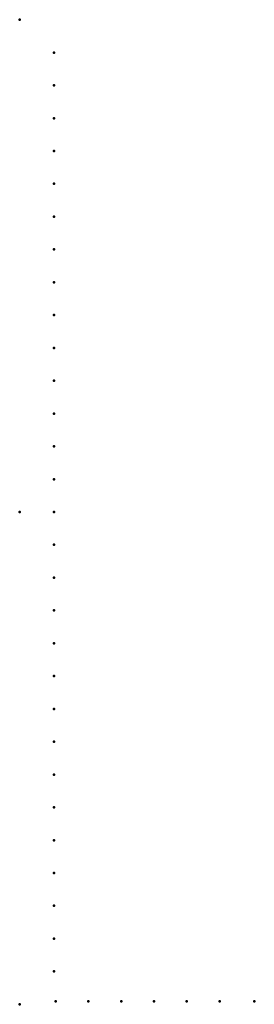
# Model space of a CAD drawing. Header units: millimetres. Extents: x 0 to 238, y -500 to 500.
import ezdxf

# ---------------------------------------------------------------- set-up
doc = ezdxf.new("R2010")
doc.units = ezdxf.units.MM
doc.layers.add('ConnectionPoints', color=7, linetype='Continuous', lineweight=50)

msp = doc.modelspace()

# ---------------------------------------------------------------- linework, layer by layer
at = {"layer": 'ConnectionPoints'}
for p in [(0, 500, 70), (35, 466.62, 70), (35, 433.29, 70), (35, 399.96, 70), (35, 366.63, 70), (35, 333.3, 70), (35, 299.97, 70), (35, 266.64, 70), (35, 233.31, 70), (35, 199.98, 70), (35, 166.65, 70), (35, 133.32, 70), (35, 99.99, 70), (35, 66.66, 70), (35, 33.33, 70), (0, 0), (0, 0, 70), (0, 0, 70), (0, 0, 70), (35, 0, 70), (35, -33.33, 70), (35, -66.66, 70), (35, -99.99, 70), (35, -133.32, 70), (35, -166.65, 70), (35, -199.98, 70), (35, -233.31, 70), (35, -266.64, 70), (35, -299.97, 70), (35, -333.3, 70), (35, -366.63, 70), (35, -399.96, 70), (35, -433.29, 70), (35, -466.62, 70), (0, -500, 70), (36.5, -497, 70), (69.83, -497, 70), (103.16, -497, 70), (136.49, -497, 70), (169.82, -497, 70), (203.15, -497, 70), (238.5, -497, 70)]:
    msp.add_point(p, dxfattribs=at)
at = {"layer": 'ConnectionPoints', "extrusion": (0, 1.22465e-16, -1)}
for p in [(35, 466.62, 70), (35, 433.29, 70), (35, 399.96, 70), (35, 366.63, 70), (35, 333.3, 70), (35, 299.97, 70), (35, 266.64, 70), (35, 233.31, 70), (35, 199.98, 70), (35, 166.65, 70), (35, 133.32, 70), (35, 99.99, 70), (35, 66.66, 70), (35, 33.33, 70), (0, 0, 70), (0, 0, 70), (35, 0, 70), (35, -33.33, 70), (35, -66.66, 70), (35, -99.99, 70), (35, -133.32, 70), (35, -166.65, 70), (35, -199.98, 70), (35, -233.31, 70), (35, -266.64, 70), (35, -299.97, 70), (35, -333.3, 70), (35, -366.63, 70), (35, -399.96, 70), (35, -433.29, 70), (35, -466.62, 70), (36.5, -497, 70), (69.83, -497, 70), (103.16, -497, 70), (136.49, -497, 70), (169.82, -497, 70), (203.15, -497, 70), (238.5, -497, 70)]:
    msp.add_point(p, dxfattribs=at)
at = {"layer": 'ConnectionPoints', "extrusion": (-1.49976e-32, -1.22465e-16, -1)}
msp.add_point((0, 0), dxfattribs=at)

doc.saveas('drawing.dxf')
